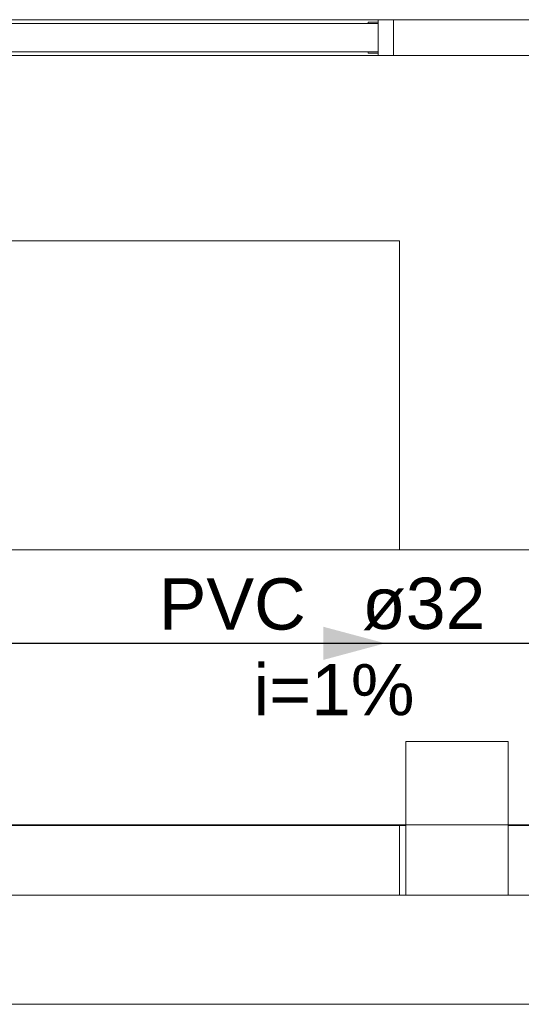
# Model space of a CAD drawing. Header units: millimetres. Extents: x -261 to 187, y -214 to 106.
# Tile 128 of 256: x -213.164 to -212.185, y -162.05 to -160.129. Entities that reach past the tile are written whole.
import ezdxf

# ---------------------------------------------------------------- set-up
doc = ezdxf.new("R2010")
doc.units = ezdxf.units.MM
doc.header["$LTSCALE"] = 0.005
doc.header["$MEASUREMENT"] = 0
doc.linetypes.add('NULL', pattern=[0])
for name, color, linetype, lineweight in [('AP-Condutos Ar condicionado', 4, 'Continuous', 25), ('AP-Sentido conduto Ar condicionado', 9, 'Continuous', 30), ('AP-Textos conduto Ar condicionado', 7, 'Continuous', 9), ('IFC-Janela-Contorno', 9, 'Continuous', 5), ('IFC-Laje-Contorno', 9, 'Continuous', 5), ('IFC-Parede padrão-Contorno', 9, 'Continuous', 5), ('IFC-Parede-Contorno', 9, 'Continuous', 5), ('IFC-Pilar-Contorno', 9, 'Continuous', 5), ('IFC-Viga-Contorno', 9, 'Continuous', 5)]:
    doc.layers.add(name, color=color, linetype=linetype, lineweight=lineweight)
doc.styles.add('Arial', font='arial.ttf')

msp = doc.modelspace()

# ---------------------------------------------------------------- hatches: boundary and pattern name
at = {"layer": 'AP-Sentido conduto Ar condicionado', "linetype": 'Continuous'}
msp.add_hatch(color=7, dxfattribs=at).paths.add_polyline_path([(-212.4507, -161.3455), (-212.5714, -161.3132), (-212.5714, -161.3779)])

# ---------------------------------------------------------------- linework, layer by layer
at = {"layer": 'AP-Condutos Ar condicionado'}
msp.add_line((-215.3166, -161.3455), (-209.7473, -161.3455), dxfattribs=at)
at = {"layer": 'AP-Sentido conduto Ar condicionado'}
msp.add_lwpolyline([(-212.6507, -161.3455), (-212.4507, -161.3455)], dxfattribs=at)
at = {"layer": 'IFC-Janela-Contorno', "lineweight": 5}
for p, q in [((-214.404, -160.1367), (-212.4642, -160.1367)), ((-212.4842, -160.1342), (-212.466, -160.1342)), ((-212.4842, -160.1367), (-212.4842, -160.1342)), ((-212.466, -160.1342), (-212.4642, -160.1342)), ((-212.4642, -160.1915), (-212.4642, -160.1292)), ((-212.4642, -160.1292), (-212.4382, -160.1292)), ((-212.4642, -160.1917), (-212.4642, -160.1367)), ((-212.4382, -160.1292), (-212.4342, -160.1292)), ((-212.4342, -160.1992), (-212.4342, -160.1384)), ((-214.404, -160.1917), (-212.4642, -160.1917)), ((-212.4842, -160.1942), (-212.4842, -160.1917)), ((-212.4842, -160.1942), (-212.4823, -160.1942)), ((-212.4823, -160.1942), (-212.4642, -160.1942)), ((-212.4642, -160.1942), (-212.4642, -160.1886)), ((-212.4642, -160.1992), (-212.4642, -160.1915)), ((-212.4642, -160.1992), (-212.4382, -160.1992)), ((-212.4382, -160.1992), (-212.4342, -160.1992))]:
    msp.add_line(p, q, dxfattribs=at)
at = {"layer": 'IFC-Laje-Contorno', "lineweight": 5}
for p, q in [((-213.889, -160.5607), (-212.4228, -160.5607)), ((-212.4228, -161.1629), (-212.4228, -160.5607)), ((-215.7501, -161.1629), (-210.4827, -161.1629)), ((-215.5525, -161.7007), (-212.4106, -161.7007)), ((-212.4228, -161.8369), (-212.4228, -161.7007)), ((-212.2106, -161.7007), (-211.8979, -161.7007)), ((-215.5525, -161.8369), (-212.4228, -161.8369)), ((-212.4228, -161.8369), (-212.4106, -161.8369)), ((-212.2106, -161.8369), (-211.8979, -161.8369))]:
    msp.add_line(p, q, dxfattribs=at)
at = {"layer": 'IFC-Parede padrão-Contorno', "lineweight": 5}
for p, q in [((-214.434, -160.1292), (-212.4342, -160.1292)), ((-212.4342, -160.1901), (-212.4342, -160.1292)), ((-212.4342, -160.1292), (-212.3982, -160.1292)), ((-212.3982, -160.1292), (-212.1592, -160.1292)), ((-214.404, -160.1992), (-212.4642, -160.1992)), ((-212.4342, -160.1992), (-212.3982, -160.1992)), ((-212.3982, -160.1992), (-212.1592, -160.1992))]:
    msp.add_line(p, q, dxfattribs=at)
at = {"layer": 'IFC-Parede-Contorno', "lineweight": 5}
for p, q in [((-213.9927, -161.6996), (-211.966, -161.6996)), ((-214.1354, -162.0496), (-211.966, -162.0496)), ((-212.6527, -162.0496), (-212.1476, -162.0496))]:
    msp.add_line(p, q, dxfattribs=at)
at = {"layer": 'IFC-Pilar-Contorno', "lineweight": 5}
for p, q in [((-212.4106, -161.5703), (-212.4106, -161.537)), ((-212.4106, -161.537), (-212.3633, -161.537)), ((-212.3633, -161.537), (-212.2328, -161.537)), ((-212.2328, -161.537), (-212.2106, -161.537)), ((-212.2106, -161.608), (-212.2106, -161.537)), ((-212.4106, -161.6413), (-212.4106, -161.5703)), ((-212.2106, -161.8036), (-212.2106, -161.608)), ((-212.4106, -161.8369), (-212.4106, -161.6413)), ((-212.2106, -161.8369), (-212.2106, -161.8036)), ((-212.4106, -161.8369), (-212.3884, -161.8369)), ((-212.3884, -161.8369), (-212.258, -161.8369)), ((-212.258, -161.8369), (-212.2106, -161.8369))]:
    msp.add_line(p, q, dxfattribs=at)
at = {"layer": 'IFC-Viga-Contorno', "lineweight": 5}
for p, q in [((-212.2106, -161.8369), (-212.2106, -161.7007)), ((-212.6527, -161.8369), (-212.4228, -161.8369))]:
    msp.add_line(p, q, dxfattribs=at)

# ---------------------------------------------------------------- texts
at = {"layer": 'AP-Textos conduto Ar condicionado', "linetype": 'NULL', "char_height": 0.1, "line_spacing_factor": 0.6, "style": 'Arial'}
for s, insert, width, attachment_point in [('PVC', (-212.6057, -161.3202), 0.574695, 9), ('ø32', (-212.4957, -161.3202), 0.481402, 7), ('i=1%', (-212.5507, -161.4868), 0.628963, 8)]:
    msp.add_mtext(s, dxfattribs=dict(at, insert=insert, width=width, attachment_point=attachment_point))

doc.saveas('drawing.dxf')
